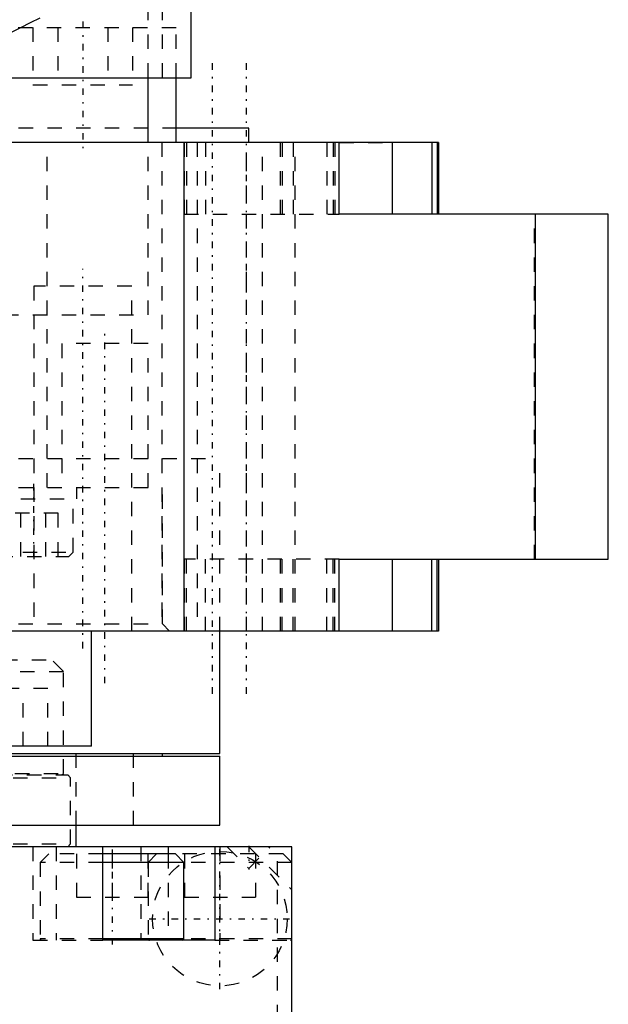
# Model space of a CAD drawing. Extents: x -70 to 72, y -1 to 596.
# Tile 5 of 14: x 31 to 72, y 118 to 187. Entities that reach past the tile are written whole.
import ezdxf

# ---------------------------------------------------------------- set-up
doc = ezdxf.new("R2010")
doc.units = 0
doc.linetypes.add('CENTER', pattern=[1.5, 0.45, -0.5, 0.05, -0.5])
doc.linetypes.add('DASHED', pattern=[2, 1, -1])
for name, color, linetype in [('AM_0', 7, 'CONTINUOUS'), ('AM_3', 7, 'DASHED'), ('AM_7', 7, 'CENTER')]:
    doc.layers.add(name, color=color, linetype=linetype)

msp = doc.modelspace()

# ---------------------------------------------------------------- linework, layer by layer
at = {"layer": 'AM_0', "color": 7, "linetype": 'CONTINUOUS'}
for p, q in [((43, 182.5), (43, 199.5)), ((23.911, 182.5), (43, 182.5)), ((40, 178), (40, 182.5)), ((41.964, 178), (41.964, 182.5)), ((47, 179), (42.003, 179)), ((47, 178), (47, 179)), ((60.193, 178), (22.57, 178)), ((42.518, 144), (42.518, 178)), ((53.3, 173), (53.3, 178)), ((57, 173), (57, 178)), ((59.736, 178), (59.736, 173)), ((60.11, 178), (60.11, 173)), ((60.193, 178), (60.193, 173)), ((72, 173), (53.3, 173)), ((66.947, 149), (66.947, 173)), ((72, 149), (72, 173)), ((53.3, 149), (72, 149)), ((53.3, 144), (53.3, 149)), ((57, 144), (57, 149)), ((59.736, 144), (59.736, 149)), ((60.11, 144), (60.11, 149)), ((60.193, 149), (60.193, 144)), ((60.193, 144), (21.752, 144)), ((36.077, 136), (36.077, 144)), ((45, 135.5), (45, 144)), ((36.077, 136), (23.077, 136)), ((22.575, 135.5), (45, 135.5)), ((22.575, 135.3), (45, 135.3)), ((41, 135.3), (41, 135.5)), ((45, 130.5), (45, 135.3)), ((15.018, 130.5), (45, 130.5)), ((35, 129), (35, 130.5)), ((50, 129), (15, 129)), ((36.861, 122.5), (36.861, 129)), ((41.389, 129), (41.389, 128.5)), ((44.639, 129), (44.639, 122.5)), ((50, 117), (50, 129)), ((41.9, 128.5), (36.86, 128.5)), ((42.5, 127.9), (41.9, 128.5)), ((42.5, 127.9), (36.86, 127.9)), ((42.5, 122.6), (42.5, 127.9)), ((42.5, 122.6), (36.86, 122.6)), ((44.639, 122.5), (36.861, 122.5))]:
    msp.add_line(p, q, dxfattribs=at)
for centre, radius, start, end in [((-105.055, 459.032), 305.126, 294.55476, 296.79591), ((42.4, 122.6), 0.1, 270, 0)]:
    msp.add_arc(centre, radius, start, end, dxfattribs=at)
at = {"layer": 'AM_3', "color": 6, "linetype": 'DASHED'}
for p, q in [((40, 182.5), (40, 190.5)), ((41, 182.5), (41, 190.5)), ((28.964, 186), (41.964, 186)), ((32, 186), (32, 182)), ((33.732, 186), (33.732, 182)), ((37.196, 186), (37.196, 182)), ((38.928, 186), (38.928, 182)), ((41.964, 182.5), (41.964, 186)), ((32, 182), (38.928, 182)), ((42.003, 179), (-40.046, 179)), ((32.977, 154), (32.977, 178)), ((40, 166), (40, 178)), ((40.95, 178), (40.95, 144)), ((42.51, 178), (42.51, 173)), ((42.679, 178), (42.679, 173)), ((43.418, 178), (43.418, 144)), ((44.003, 178), (44.003, 173)), ((46.845, 144), (46.845, 178)), ((47.95, 144), (47.95, 178)), ((49.18, 178), (49.18, 173)), ((49.333, 178), (49.333, 173)), ((50.102, 178), (50.102, 173)), ((50.218, 144), (50.218, 178)), ((52.431, 178), (52.431, 173)), ((52.879, 178), (52.879, 173)), ((52.976, 178), (52.976, 173)), ((53.3, 178), (57, 178)), ((42.51, 173), (53.3, 173)), ((66.88, 149), (66.88, 173)), ((32.064, 168), (32.064, 144)), ((38.864, 168), (32.064, 168)), ((38.864, 144), (38.864, 168)), ((-40, 166), (40, 166)), ((34, 164), (34, 154)), ((40, 164), (34, 164)), ((40, 154), (40, 164)), ((-45, 156), (45, 156)), ((-45, 156), (45, 156)), ((45, 144), (45, 156)), ((-41, 154), (41, 154)), ((35.043, 153.2), (35.043, 154)), ((41, 144.5), (41, 154)), ((23.163, 153.2), (35.043, 153.2)), ((34.793, 149.5), (34.793, 153.2)), ((33.754, 152.2), (30.289, 152.2)), ((31.155, 149.2), (31.155, 152.2)), ((32.887, 149.2), (32.887, 152.2)), ((33.754, 149.2), (33.754, 152.2)), ((29.293, 149.5), (34.793, 149.5)), ((34.493, 149.2), (34.793, 149.5)), ((29.593, 149.2), (34.493, 149.2)), ((42.51, 149), (42.51, 144)), ((53.3, 149), (42.51, 149)), ((42.679, 144), (42.679, 149)), ((44.003, 144), (44.003, 149)), ((49.18, 149), (49.18, 144)), ((49.333, 144), (49.333, 149)), ((50.102, 144), (50.102, 149)), ((52.431, 144), (52.431, 149)), ((52.879, 144), (52.879, 149)), ((52.976, 144), (52.976, 149)), ((-41, 144.5), (41, 144.5)), ((41.5, 144), (41, 144.5)), ((21.917, 142), (33.317, 142)), ((34.117, 141.2), (33.317, 142)), ((21.117, 141.2), (34.117, 141.2)), ((34.117, 134.1), (34.117, 141.2)), ((33.041, 140), (26.113, 140)), ((31.309, 136), (31.309, 140)), ((33.041, 136), (33.041, 140)), ((35, 130.5), (35, 135.5)), ((39, 130.5), (39, 135.5)), ((-34.417, 134), (34.417, 134)), ((16.75, 134.1), (34.117, 134.1)), ((20.617, 133.8), (34.617, 133.8)), ((34.017, 134), (34.117, 134.1)), ((34.617, 133.8), (34.417, 134)), ((34.617, 129.2), (34.617, 133.8)), ((20.617, 129.2), (34.617, 129.2)), ((32, 129), (32, 122.5)), ((33.611, 129), (33.611, 122.5)), ((34.417, 129), (34.617, 129.2)), ((39.5, 129), (39.5, 122.5)), ((45, 129), (45, 122.5)), ((45.5, 129), (47, 127.5)), ((47, 127.5), (48.5, 129)), ((47, 129), (50, 126)), ((49, 117), (49, 129)), ((33.1, 128.5), (32.5, 127.9)), ((36.86, 128.5), (33.1, 128.5)), ((35.025, 128.5), (35.025, 125.5)), ((37.5, 128.5), (37.5, 125.5)), ((39.975, 128.5), (39.975, 125.5)), ((40.6, 128.5), (40, 127.9)), ((41.389, 128.5), (41.389, 122.5)), ((49.4, 128.5), (41.9, 128.5)), ((42.525, 128.5), (42.525, 125.5)), ((47.475, 128.5), (47.475, 125.5)), ((50, 127.9), (49.4, 128.5)), ((32.5, 127.9), (32.5, 122.6)), ((36.86, 127.9), (32.5, 127.9)), ((40, 127.9), (40, 122.6)), ((50, 127.9), (42.5, 127.9)), ((35.025, 125.5), (39.975, 125.5)), ((42.525, 125.5), (47.475, 125.5)), ((32, 122.5), (36.861, 122.5)), ((36.86, 122.6), (32.5, 122.6)), ((50, 122.6), (42.5, 122.6)), ((44.639, 122.5), (50, 122.5))]:
    msp.add_line(p, q, dxfattribs=at)
msp.add_circle((45, 124), 4.681, dxfattribs=at)
for centre, start, end in [((32.6, 122.6), 180, 270), ((40.1, 122.6), 180, 270), ((49.9, 122.6), 270, 0)]:
    msp.add_arc(centre, 0.1, start, end, dxfattribs=at)
at = {"layer": 'AM_7', "color": 4, "linetype": 'CENTER'}
for p, q in [((35.464, 186.4), (35.464, 177.6)), ((44.45, 183.5), (44.45, 139.5)), ((46.818, 183.5), (46.818, 139.5)), ((35.464, 142.8), (35.464, 169.2)), ((37, 140.375), (37, 165.125)), ((32.043, 154.24), (32.043, 148.96)), ((37.5, 128.8), (37.5, 122.2)), ((45, 119.085), (45, 128.915)), ((47, 129.075), (47, 127.425)), ((40.085, 124), (49.915, 124))]:
    msp.add_line(p, q, dxfattribs=at)

doc.saveas('drawing.dxf')
